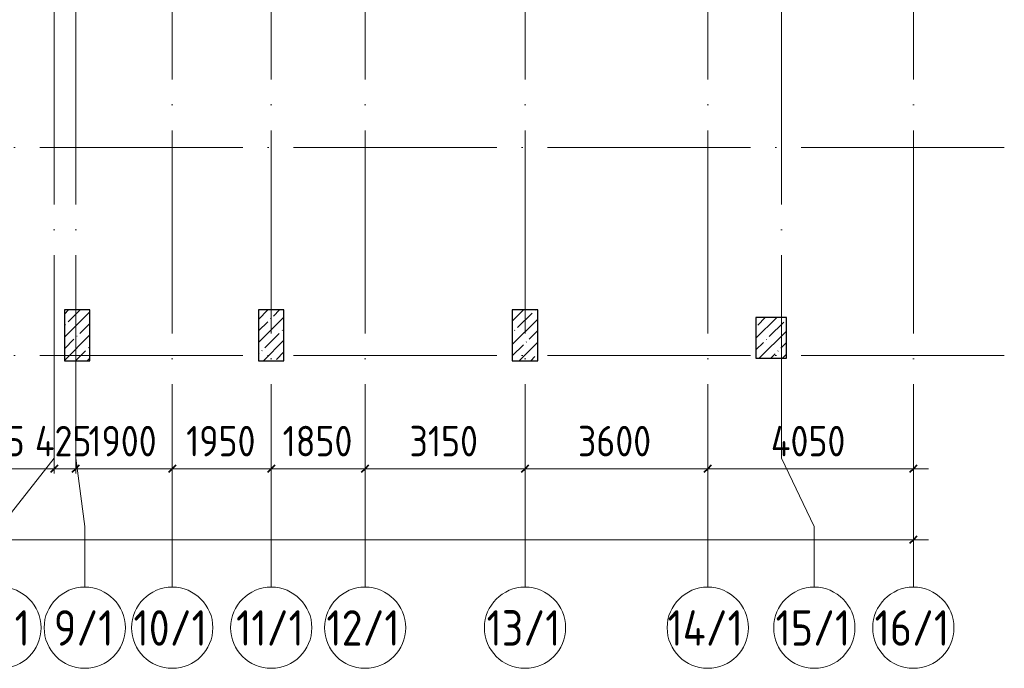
# Model space of a CAD drawing. Header units: millimetres. Extents: x -30540 to 175469, y -11730 to 122288.
# Tile 6 of 119: x -1670 to 17727, y 21989 to 34770. Entities that reach past the tile are written whole.
import ezdxf

# ---------------------------------------------------------------- set-up
doc = ezdxf.new("R2010")
doc.units = ezdxf.units.MM
doc.linetypes.add('ADSK_Линия сетки', pattern=[5000, 4000, -500, 0, -500])
for name, color, linetype, lineweight in [('A-____-____-DIMS', 7, 'Continuous', 9), ('A-____-____-DIMS-200', 7, 'Continuous', 9), ('S-COLS-____-MCUT', 7, 'Continuous', 40), ('S-COLS-____-OTLN', 7, 'Continuous', 18), ('S-GRID-____-IDEN', 7, 'Continuous', 9), ('S-GRID-____-OTLN', 7, 'Continuous', 9)]:
    doc.layers.add(name, color=color, linetype=linetype, lineweight=lineweight)
doc.styles.add('GOST Common_1', font='GOST_Common.ttf', dxfattribs={"width": 0.9, "height": 700})
doc.styles.add('GOST Common_2', font='GOST_Common.ttf', dxfattribs={"width": 0.9, "height": 600})
doc.dimstyles.new('ADSK_Основной_3_мм_2', dxfattribs={"dimscale": 304.8, "dimtxt": 603.428998, "dimasz": 0.492126, "dimexe": 0.984252, "dimexo": 0.984252, "dimgap": 0.19685, "dimtad": 1, "dimdec": 0, "dimdsep": 46, "dimtxsty": 'GOST Common_2', "dimblk1": 'OBLIQUE', "dimblk2": 'OBLIQUE', "dimsah": 1, "dimcen": 0.09, "dimdle": 0.984252, "dimazin": 2, "dimtfac": 1, "dimtdec": 4, "dimtix": 1, "dimtmove": 0, "dimatfit": 3, "dimfxl": 1, "dimtvp": 1, "dimtolj": 1, "dimtzin": 0, "dimarcsym": 2})

# ---------------------------------------------------------------- blocks, each defined once
blk = doc.blocks.new('КР_Колонна_ЖБ_Прямоугольная - 500x1000h_B40-1052790-01 ЭО')
at = {"layer": 'S-COLS-____-OTLN', "lineweight": 5, "true_color": 0xcccccc}
h = blk.add_hatch(dxfattribs=at)
h.set_pattern_fill('FP_17', color=254, style=0, pattern_type=2)
h.set_pattern_definition([(225, (8285.3, 28550), (228.0985, -228.0985), []), (225, (8057.2, 28550), (228.0985, -228.0985), [403.225, -80.645, 6.706, -73.939])])
h.paths.add_polyline_path([(250, 500), (-250, 500), (-250, -500), (250, -500)])
at = {"layer": 'S-COLS-____-MCUT', "color": 254, "lineweight": 30, "true_color": 0xcccccc}
for p, q in [((250, 500), (-250, 500)), ((-250, 500), (-250, -500)), ((250, -500), (250, 500)), ((-250, -500), (250, -500))]:
    blk.add_line(p, q, dxfattribs=at)
blk = doc.blocks.new('КР_Колонна_ЖБ_Прямоугольная - 500x1000h_B40-V8-01 ЭО')
at = {"layer": 'S-COLS-____-OTLN', "lineweight": 5, "true_color": 0xcccccc}
h = blk.add_hatch(dxfattribs=at)
h.set_pattern_fill('FP_18', color=254, style=0, pattern_type=2)
h.set_pattern_definition([(225, (3285.3, 28550), (228.0985, -228.0985), []), (225, (3057.2, 28550), (228.0985, -228.0985), [403.225, -80.645, 6.706, -73.939])])
h.paths.add_polyline_path([(250, 500), (-250, 500), (-250, -500), (250, -500)])
at = {"layer": 'S-COLS-____-MCUT', "color": 254, "lineweight": 30, "true_color": 0xcccccc}
for p, q in [((250, 500), (-250, 500)), ((-250, 500), (-250, -500)), ((250, -500), (250, 500)), ((-250, -500), (250, -500))]:
    blk.add_line(p, q, dxfattribs=at)
blk = doc.blocks.new('КР_Колонна_ЖБ_Прямоугольная - 500x1000h_B40-V9-01 ЭО')
at = {"layer": 'S-COLS-____-OTLN', "lineweight": 5, "true_color": 0xcccccc}
h = blk.add_hatch(dxfattribs=at)
h.set_pattern_fill('FP_19', color=254, style=0, pattern_type=2)
h.set_pattern_definition([(225, (-539.7, 28550), (228.0985, -228.0985), []), (225, (-767.8, 28550), (228.0985, -228.0985), [403.225, -80.645, 6.706, -73.939])])
h.paths.add_polyline_path([(250, 500), (-250, 500), (-250, -500), (250, -500)])
at = {"layer": 'S-COLS-____-MCUT', "color": 254, "lineweight": 30, "true_color": 0xcccccc}
for p, q in [((250, 500), (-250, 500)), ((-250, 500), (-250, -500)), ((250, -500), (250, 500)), ((-250, -500), (250, -500))]:
    blk.add_line(p, q, dxfattribs=at)
blk = doc.blocks.new('КР_Колонна_ЖБ_Прямоугольная - 600x800h_B40-V12-01 ЭО')
at = {"layer": 'S-COLS-____-OTLN', "lineweight": 5, "true_color": 0xcccccc}
h = blk.add_hatch(dxfattribs=at)
h.set_pattern_fill('FP_22', color=254, style=0, pattern_type=2)
h.set_pattern_definition([(225, (13135.3, 28500), (228.0985, -228.0985), []), (225, (12907.2, 28500), (228.0985, -228.0985), [403.225, -80.645, 6.706, -73.939])])
h.paths.add_polyline_path([(300, 400), (-300, 400), (-300, -400), (300, -400)])
at = {"layer": 'S-COLS-____-MCUT', "color": 254, "lineweight": 30, "true_color": 0xcccccc}
for p, q in [((300, 400), (-300, 400)), ((-300, 400), (-300, -400)), ((300, -400), (300, 400)), ((-300, -400), (300, -400))]:
    blk.add_line(p, q, dxfattribs=at)
blk = doc.blocks.new('Наметкина 10_РД_АР_К1_отсоединено_rvt-1-01 ЭО')
at = {"layer": 'S-COLS-____-OTLN', "color": 254, "lineweight": 13, "true_color": 0xcccccc, "rotation": 180}
for name, p in [('КР_Колонна_ЖБ_Прямоугольная - 500x1000h_B40-V9-01 ЭО', (-540, 28550)), ('КР_Колонна_ЖБ_Прямоугольная - 500x1000h_B40-V8-01 ЭО', (3285, 28550)), ('КР_Колонна_ЖБ_Прямоугольная - 500x1000h_B40-1052790-01 ЭО', (8285, 28550)), ('КР_Колонна_ЖБ_Прямоугольная - 600x800h_B40-V12-01 ЭО', (13135, 28500))]:
    blk.add_blockref(name, p, dxfattribs=at)
blk = doc.blocks.new('Ось сетки - Круг_Ø8 мм-6577-01 ЭО')
at = {"layer": 'S-GRID-____-IDEN', "color": 253, "true_color": 0xaaaaaa}
for start, end in [(360, 180), (180, 360)]:
    blk.add_arc((0, 0), 4, start, end, dxfattribs=at)
blk = doc.blocks.new('DIMBLOCK20-01 ЭО')
at = {"layer": 'A-____-____-DIMS-200', "color": 8, "true_color": 0x808080}
for p, q in [((-21665, 24328), (-21665, 24822)), ((15935, 24328), (15935, 24822)), ((-21965, 24522), (16235, 24522)), ((-21665, 24522), (-21665, 24328)), ((15935, 24522), (15935, 24328))]:
    blk.add_line(p, q, dxfattribs=at)
at = {"layer": 'A-____-____-DIMS-200', "color": 8, "lineweight": 40, "true_color": 0x808080}
for p, q in [((-21665, 24522), (-21740, 24447)), ((-21665, 24522), (-21590, 24597)), ((15935, 24522), (15860, 24447)), ((15935, 24522), (16010, 24597))]:
    blk.add_line(p, q, dxfattribs=at)
at = {"layer": 'A-____-____-DIMS-200', "color": 0, "insert": (-3811, 25366), "char_height": 600, "width": 2270.53, "attachment_point": 1, "line_spacing_factor": 1.022761, "style": 'GOST Common_2'}
blk.add_mtext('37600', dxfattribs=at)
blk = doc.blocks.new('_Oblique')
at = {"color": 0, "linetype": 'ByBlock', "lineweight": -2}
blk.add_line((-0.5, -0.5), (0.5, 0.5), dxfattribs=at)
blk = doc.blocks.new('DIMBLOCK27-01 ЭО')
at = {"layer": 'A-____-____-DIMS-200', "color": 8, "true_color": 0x808080}
for p, q in [((-3565, 25728), (-3565, 26222)), ((-990, 25829), (-990, 26222)), ((-3565, 25922), (-990, 25922)), ((-3565, 25922), (-3565, 25728)), ((-990, 25922), (-990, 25829))]:
    blk.add_line(p, q, dxfattribs=at)
at = {"layer": 'A-____-____-DIMS-200', "color": 8, "lineweight": 40, "true_color": 0x808080}
for p, q in [((-3565, 25922), (-3490, 25997)), ((-990, 25922), (-915, 25997)), ((-3565, 25922), (-3640, 25847)), ((-990, 25922), (-1065, 25847))]:
    blk.add_line(p, q, dxfattribs=at)
at = {"layer": 'A-____-____-DIMS-200', "color": 0, "insert": (-3034, 26766), "char_height": 600, "width": 1816.42, "attachment_point": 1, "line_spacing_factor": 1.022761, "style": 'GOST Common_2'}
blk.add_mtext('2575', dxfattribs=at)
blk = doc.blocks.new('DIMBLOCK28-01 ЭО')
at = {"layer": 'A-____-____-DIMS-200', "color": 8, "true_color": 0x808080}
for p, q in [((-990, 25829), (-990, 26222)), ((-565, 25829), (-565, 26222)), ((-990, 25922), (-565, 25922)), ((-990, 25922), (-990, 25829)), ((-565, 25922), (-565, 25829))]:
    blk.add_line(p, q, dxfattribs=at)
at = {"layer": 'A-____-____-DIMS-200', "color": 8, "lineweight": 40, "true_color": 0x808080}
for p, q in [((-990, 25922), (-915, 25997)), ((-565, 25922), (-490, 25997)), ((-990, 25922), (-1065, 25847)), ((-565, 25922), (-640, 25847))]:
    blk.add_line(p, q, dxfattribs=at)
at = {"layer": 'A-____-____-DIMS-200', "color": 0, "insert": (-1370, 26766), "char_height": 600, "width": 1423.68, "attachment_point": 1, "line_spacing_factor": 1.022761, "style": 'GOST Common_2'}
blk.add_mtext('425', dxfattribs=at)
blk = doc.blocks.new('DIMBLOCK29-01 ЭО')
at = {"layer": 'A-____-____-DIMS-200', "color": 8, "true_color": 0x808080}
for p, q in [((-565, 25829), (-565, 26222)), ((1335, 25728), (1335, 26222)), ((-565, 25922), (1335, 25922)), ((-565, 25922), (-565, 25829)), ((1335, 25922), (1335, 25728))]:
    blk.add_line(p, q, dxfattribs=at)
at = {"layer": 'A-____-____-DIMS-200', "color": 8, "lineweight": 40, "true_color": 0x808080}
for p, q in [((-565, 25922), (-490, 25997)), ((1335, 25922), (1410, 25997)), ((-565, 25922), (-640, 25847)), ((1335, 25922), (1260, 25847))]:
    blk.add_line(p, q, dxfattribs=at)
at = {"layer": 'A-____-____-DIMS-200', "color": 0, "insert": (-315, 26766), "char_height": 600, "width": 1681.42, "attachment_point": 1, "line_spacing_factor": 1.022761, "style": 'GOST Common_2'}
blk.add_mtext('1900', dxfattribs=at)
blk = doc.blocks.new('DIMBLOCK30-01 ЭО')
at = {"layer": 'A-____-____-DIMS-200', "color": 8, "true_color": 0x808080}
for p, q in [((1335, 25728), (1335, 26222)), ((3285, 25728), (3285, 26222)), ((1335, 25922), (3285, 25922)), ((1335, 25922), (1335, 25728)), ((3285, 25922), (3285, 25728))]:
    blk.add_line(p, q, dxfattribs=at)
at = {"layer": 'A-____-____-DIMS-200', "color": 8, "lineweight": 40, "true_color": 0x808080}
for p, q in [((1335, 25922), (1410, 25997)), ((3285, 25922), (3360, 25997)), ((1335, 25922), (1260, 25847)), ((3285, 25922), (3210, 25847))]:
    blk.add_line(p, q, dxfattribs=at)
at = {"layer": 'A-____-____-DIMS-200', "color": 0, "insert": (1610, 26766), "char_height": 600, "width": 1681.42, "attachment_point": 1, "line_spacing_factor": 1.022761, "style": 'GOST Common_2'}
blk.add_mtext('1950', dxfattribs=at)
blk = doc.blocks.new('DIMBLOCK31-01 ЭО')
at = {"layer": 'A-____-____-DIMS-200', "color": 8, "true_color": 0x808080}
for p, q in [((3285, 25728), (3285, 26222)), ((5135, 25728), (5135, 26222)), ((3285, 25922), (5135, 25922)), ((3285, 25922), (3285, 25728)), ((5135, 25922), (5135, 25728))]:
    blk.add_line(p, q, dxfattribs=at)
at = {"layer": 'A-____-____-DIMS-200', "color": 8, "lineweight": 40, "true_color": 0x808080}
for p, q in [((3285, 25922), (3360, 25997)), ((5135, 25922), (5210, 25997)), ((3285, 25922), (3210, 25847)), ((5135, 25922), (5060, 25847))]:
    blk.add_line(p, q, dxfattribs=at)
at = {"layer": 'A-____-____-DIMS-200', "color": 0, "insert": (3510, 26766), "char_height": 600, "width": 1681.42, "attachment_point": 1, "line_spacing_factor": 1.022761, "style": 'GOST Common_2'}
blk.add_mtext('1850', dxfattribs=at)
blk = doc.blocks.new('DIMBLOCK32-01 ЭО')
at = {"layer": 'A-____-____-DIMS-200', "color": 8, "true_color": 0x808080}
for p, q in [((5135, 25728), (5135, 26222)), ((8285, 25728), (8285, 26222)), ((5135, 25922), (8285, 25922)), ((5135, 25922), (5135, 25728)), ((8285, 25922), (8285, 25728))]:
    blk.add_line(p, q, dxfattribs=at)
at = {"layer": 'A-____-____-DIMS-200', "color": 8, "lineweight": 40, "true_color": 0x808080}
for p, q in [((5135, 25922), (5210, 25997)), ((8285, 25922), (8360, 25997)), ((5135, 25922), (5060, 25847)), ((8285, 25922), (8210, 25847))]:
    blk.add_line(p, q, dxfattribs=at)
at = {"layer": 'A-____-____-DIMS-200', "color": 0, "insert": (6010, 26766), "char_height": 600, "width": 1681.42, "attachment_point": 1, "line_spacing_factor": 1.022761, "style": 'GOST Common_2'}
blk.add_mtext('3150', dxfattribs=at)
blk = doc.blocks.new('DIMBLOCK33-01 ЭО')
at = {"layer": 'A-____-____-DIMS-200', "color": 8, "true_color": 0x808080}
for p, q in [((8285, 25728), (8285, 26222)), ((11885, 25728), (11885, 26222)), ((8285, 25922), (11885, 25922)), ((8285, 25922), (8285, 25728)), ((11885, 25922), (11885, 25728))]:
    blk.add_line(p, q, dxfattribs=at)
at = {"layer": 'A-____-____-DIMS-200', "color": 8, "lineweight": 40, "true_color": 0x808080}
for p, q in [((8285, 25922), (8360, 25997)), ((11885, 25922), (11960, 25997)), ((8285, 25922), (8210, 25847)), ((11885, 25922), (11810, 25847))]:
    blk.add_line(p, q, dxfattribs=at)
at = {"layer": 'A-____-____-DIMS-200', "color": 0, "insert": (9328, 26766), "char_height": 600, "width": 1816.42, "attachment_point": 1, "line_spacing_factor": 1.022761, "style": 'GOST Common_2'}
blk.add_mtext('3600', dxfattribs=at)
blk = doc.blocks.new('DIMBLOCK34-01 ЭО')
at = {"layer": 'A-____-____-DIMS-200', "color": 8, "true_color": 0x808080}
for p, q in [((11885, 25728), (11885, 26222)), ((15935, 25728), (15935, 26222)), ((11885, 25922), (16235, 25922)), ((11885, 25922), (11885, 25728)), ((15935, 25922), (15935, 25728))]:
    blk.add_line(p, q, dxfattribs=at)
at = {"layer": 'A-____-____-DIMS-200', "color": 8, "lineweight": 40, "true_color": 0x808080}
for p, q in [((11885, 25922), (11960, 25997)), ((15935, 25922), (16010, 25997)), ((11885, 25922), (11810, 25847)), ((15935, 25922), (15860, 25847))]:
    blk.add_line(p, q, dxfattribs=at)
at = {"layer": 'A-____-____-DIMS-200', "color": 0, "insert": (13128, 26766), "char_height": 600, "width": 1877.79, "attachment_point": 1, "line_spacing_factor": 1.022761, "style": 'GOST Common_2'}
blk.add_mtext('4050', dxfattribs=at)

msp = doc.modelspace()

# ---------------------------------------------------------------- linework, layer by layer
at = {"layer": 'S-GRID-____-OTLN', "color": 253, "linetype": 'ADSK_Линия сетки', "true_color": 0xaaaaaa}
for p, q in [((-989.7, 26129.3), (-989.7, 98105.9)), ((1335.3, 23589.3), (1335.3, 98105.9)), ((5135.3, 23589.3), (5135.3, 98105.9)), ((11885.3, 23589.3), (11885.3, 98105.9)), ((-564.7, 26129.3), (-564.7, 45894.3)), ((3285.3, 23589.3), (3285.3, 45894.3)), ((8285.3, 23589.3), (8285.3, 45894.3)), ((13335.3, 26129.3), (13335.3, 45894.3)), ((15935.3, 23589.3), (15935.3, 45894.3)), ((17726.8, 32250), (-28904.3, 32250)), ((17726.8, 28150), (-28904.3, 28150))]:
    msp.add_line(p, q, dxfattribs=at)
at = {"layer": 'S-GRID-____-OTLN', "color": 253, "true_color": 0xaaaaaa}
for p, q in [((-989.7, 26129.3), (-2047, 24786.2)), ((-564.7, 26129.3), (-387.7, 24786.2)), ((13335.3, 26129.3), (13983.9, 24786.2)), ((-387.7, 24786.2), (-387.7, 23589.3)), ((13983.9, 24786.2), (13983.9, 23589.3))]:
    msp.add_line(p, q, dxfattribs=at)

# ---------------------------------------------------------------- block references
at = {"lineweight": 5}
msp.add_blockref('Наметкина 10_РД_АР_К1_отсоединено_rvt-1-01 ЭО', (0, 0), dxfattribs=at)
at = {"layer": 'S-GRID-____-IDEN', "color": 253, "true_color": 0xaaaaaa, "xscale": 199.9999999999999, "yscale": 199.9999999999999, "zscale": 199.9999999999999}
for p in [(-2047, 22789.3), (-387.7, 22789.3), (1335.3, 22789.3), (3285.3, 22789.3), (5135.3, 22789.3), (8285.3, 22789.3), (11885.3, 22789.3), (13983.9, 22789.3), (15935.3, 22789.3)]:
    msp.add_blockref('Ось сетки - Круг_Ø8 мм-6577-01 ЭО', p, dxfattribs=at)

# ---------------------------------------------------------------- texts
at = {"layer": 'S-GRID-____-IDEN', "color": 253, "true_color": 0xaaaaaa, "char_height": 700, "attachment_point": 1, "style": 'GOST Common_1'}
for s, insert, width in [('8/1', (-2655.3, 23134.4), 1471.898), ('9/1', (-996, 23134.4), 1471.898), ('10/1', (572.2, 23134.4), 1847.088), ('11/1', (2593.3, 23134.4), 1673.923), ('12/1', (4372.2, 23134.4), 1847.088), ('13/1', (7527.6, 23134.4), 1832.658), ('14/1', (11091.6, 23134.4), 1919.24), ('15/1', (13220.8, 23134.4), 1847.088), ('16/1', (15172.2, 23134.4), 1847.088)]:
    msp.add_mtext(s, dxfattribs=dict(at, insert=insert, width=width))

# ---------------------------------------------------------------- dimensions: what is measured, and where the dimension line sits
at = {"layer": 'A-____-____-DIMS', "color": 8, "true_color": 0x808080}
for base, p1, p2, override, picture, middle in [((-989.7, 25922.1), (-3564.7, 26028.2), (-989.7, 26129.3), {"dimpost": '<>', "dimfxl": 2576.984277}, 'DIMBLOCK27-01 ЭО', (-2277.2, 26282.1)), ((-564.7, 25922.1), (-989.7, 26129.3), (-564.7, 26129.3), {"dimpost": '<>', "dimfxl": 425}, 'DIMBLOCK28-01 ЭО', (-777.2, 26282.1)), ((1335.3, 25922.1), (-564.7, 26129.3), (1335.3, 26028.2), {"dimpost": '<>', "dimfxl": 1902.688352}, 'DIMBLOCK29-01 ЭО', (385.3, 26282.1)), ((3285.3, 25922.1), (1335.3, 26028.2), (3285.3, 26028.2), {"dimpost": '<>', "dimfxl": 1950}, 'DIMBLOCK30-01 ЭО', (2310.3, 26282.1)), ((5135.3, 25922.1), (3285.3, 26028.2), (5135.3, 26028.2), {"dimpost": '<>', "dimfxl": 1850}, 'DIMBLOCK31-01 ЭО', (4210.3, 26282.1)), ((8285.3, 25922.1), (5135.3, 26028.2), (8285.3, 26028.2), {"dimpost": '<>', "dimfxl": 3150}, 'DIMBLOCK32-01 ЭО', (6710.3, 26282.1)), ((11885.3, 25922.1), (8285.3, 26028.2), (11885.3, 26028.2), {"dimpost": '<>', "dimfxl": 3600}, 'DIMBLOCK33-01 ЭО', (10085.3, 26282.1)), ((15935.3, 25922.1), (11885.3, 26028.2), (15935.3, 26028.2), {"dimpost": '<>', "dimfxl": 4050}, 'DIMBLOCK34-01 ЭО', (13910.3, 26282.1)), ((15935.3, 24522.1), (-21664.7, 24628.2), (15935.3, 24628.2), {"dimpost": '<>', "dimfxl": 37600}, 'DIMBLOCK20-01 ЭО', (-2864.7, 24882.1))]:
    dim = msp.add_linear_dim(base=base, p1=p1, p2=p2, dimstyle='ADSK_Основной_3_мм_2', override=override, dxfattribs=at)
    dim.commit()
    dim.dimension.update_dxf_attribs({"geometry": picture, "text_midpoint": middle})

doc.saveas('drawing.dxf')
